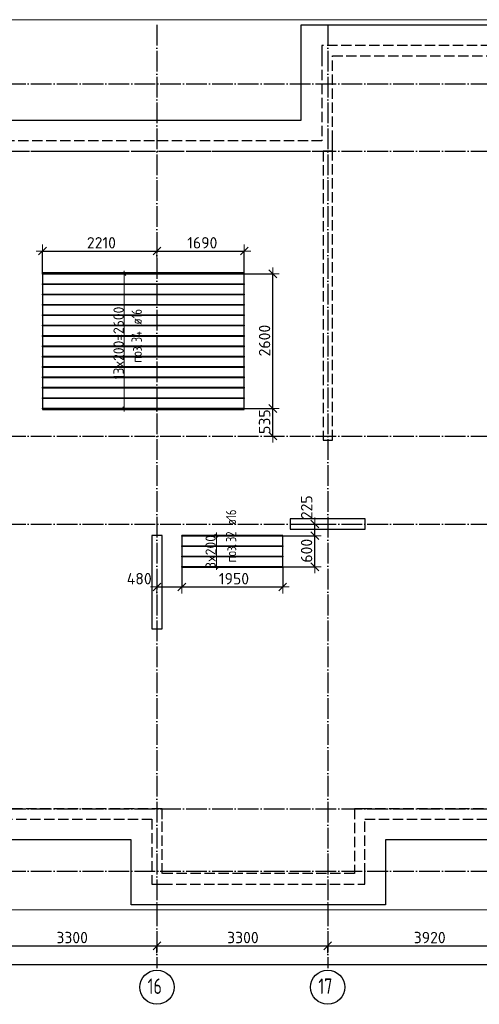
# Model space of a CAD drawing. Header units: millimetres. Extents: x 13527 to 139154, y -122592 to 61893.
# Tile 10 of 129: x 96987 to 105871, y -92573 to -73560. Entities that reach past the tile are written whole.
import ezdxf

# ---------------------------------------------------------------- set-up
doc = ezdxf.new("R2010")
doc.units = ezdxf.units.MM
doc.header["$PDMODE"] = 65
for name, pattern in [('______11', [500, 400, -50, 0, -50]), ('______2', [270, 200, -70]), ('______5', [1100, 800, -100, 100, -100])]:
    doc.linetypes.add(name, pattern=pattern)
for name, color, linetype, lineweight in [('Standard', 7, 'Continuous', 25), ('Колонна (1)', 7, 'Continuous', 35), ('Колонна (2)', 7, 'Continuous', 35), ('Размерная линия_ общее', 7, 'Continuous', 13), ('Стена_ общее', 7, 'Continuous', 35), ('Фундамент_ общее', 7, 'Continuous', 35)]:
    doc.layers.add(name, color=color, linetype=linetype, lineweight=lineweight)
doc.layers.add('Арм.стержн.Доп. Арм верхн.зоны Х', color=7, linetype='Continuous', lineweight=35, true_color=0x8c8cff)
doc.layers.add('Осевая линия_ общее', color=7, linetype='______5', lineweight=13, true_color=0xa0a0a0)
doc.styles.add('ISOCPEUR', font='ISOCPEUR')
doc.dimstyles.new('DIMSTYLE_16', dxfattribs={"dimtxt": 220, "dimasz": 250, "dimexe": 0, "dimexo": 0, "dimgap": 110, "dimtad": 2, "dimdec": 0, "dimrnd": 1, "dimzin": 12, "dimdsep": 46, "dimtxsty": 'ISOCPEUR', "dimblk1": 'ALL_ML_STRICH', "dimblk2": 'ALL_ML_STRICH', "dimsah": 1, "dimcen": 0, "dimclrd": 7, "dimclre": 256, "dimclrt": 7, "dimadec": 0, "dimazin": 0, "dimtfac": 1, "dimtdec": 0, "dimtix": 1, "dimtmove": 2, "dimatfit": 3, "dimfxl": 0, "dimtzin": 0, "dimlwd": 0, "dimlwe": -3, "dimarcsym": 0})
doc.dimstyles.new('DIMSTYLE_3', dxfattribs={"dimtxt": 220, "dimasz": 250, "dimexe": 0, "dimexo": 0, "dimgap": 110, "dimtad": 2, "dimdec": 0, "dimrnd": 5, "dimzin": 12, "dimdsep": 46, "dimtxsty": 'ISOCPEUR', "dimblk1": 'ALL_ML_STRICH', "dimblk2": 'ALL_ML_STRICH', "dimsah": 1, "dimcen": 0, "dimclrd": 7, "dimclre": 256, "dimclrt": 7, "dimadec": 0, "dimazin": 0, "dimtfac": 1, "dimtdec": 0, "dimtix": 1, "dimtmove": 2, "dimatfit": 3, "dimfxl": 0, "dimtvp": 1.2, "dimtzin": 0, "dimlwd": 0, "dimlwe": -3, "dimarcsym": 0})
doc.dimstyles.new('DIMSTYLE_5', dxfattribs={"dimtxt": 220, "dimasz": 250, "dimexe": 0, "dimexo": 0, "dimgap": 110, "dimtad": 2, "dimdec": 0, "dimrnd": 5, "dimzin": 12, "dimdsep": 46, "dimtxsty": 'ISOCPEUR', "dimblk1": 'ALL_ML_STRICH', "dimblk2": 'ALL_ML_STRICH', "dimsah": 1, "dimcen": 0, "dimclrd": 7, "dimclre": 256, "dimclrt": 7, "dimadec": 0, "dimazin": 0, "dimtfac": 1, "dimtdec": 0, "dimtix": 1, "dimtmove": 2, "dimatfit": 3, "dimfxl": 0, "dimtzin": 0, "dimlwd": 0, "dimlwe": -3, "dimarcsym": 0})

# ---------------------------------------------------------------- blocks, each defined once
blk = doc.blocks.new('СЛОЖНЫЙ_ОБЪЕКТ_4')
at = {"layer": 'Колонна (1)', "color": 9, "lineweight": -3, "true_color": 0xc7c7c7, "transparency": 33554687}
for p, q in [((99540, -83520), (99540, -85320)), ((99740, -83520), (99540, -83520)), ((99740, -85320), (99740, -83520)), ((99540, -85320), (99740, -85320))]:
    blk.add_line(p, q, dxfattribs=at)
at = {"layer": 'Колонна (2)', "color": 9, "lineweight": -3, "true_color": 0xc7c7c7, "transparency": 33554687}
for p, q in [((102215, -83200), (102215, -83400)), ((103665, -83200), (102215, -83200)), ((103665, -83400), (103665, -83200)), ((102215, -83400), (103665, -83400))]:
    blk.add_line(p, q, dxfattribs=at)
at = {"layer": 'Стена_ общее', "color": 9, "linetype": '______2', "lineweight": -3, "true_color": 0xc7c7c7, "transparency": 33554687}
for p, q in [((102830, -74060), (102830, -74260)), ((110690, -74060), (102830, -74060)), ((102830, -74260), (102830, -75900)), ((103030, -74260), (110690, -74260)), ((103030, -75900), (103030, -74260)), ((102830, -75900), (89850, -75900)), ((103030, -76100), (103030, -75900)), ((96440, -76100), (102850, -76100)), ((102850, -76100), (102850, -81680)), ((103030, -76100), (102850, -76100)), ((103030, -81680), (103030, -76100)), ((102850, -81680), (103030, -81680)), ((99740, -88800), (96440, -88800)), ((99740, -89000), (99740, -88800)), ((103460, -88800), (103460, -90050)), ((103660, -88800), (103460, -88800)), ((106760, -88800), (103660, -88800)), ((93140, -89000), (99540, -89000)), ((99540, -89000), (99540, -90250)), ((99740, -90050), (99740, -89000)), ((103660, -90050), (103660, -89000)), ((103660, -89000), (110060, -89000)), ((103460, -90050), (99740, -90050)), ((103660, -90250), (103660, -90050)), ((99540, -90250), (99740, -90250)), ((99740, -90250), (103660, -90250))]:
    blk.add_line(p, q, dxfattribs=at)
blk = doc.blocks.new('ALL_ML_STRICH')
at = {"color": 0, "linetype": 'ByBlock', "lineweight": -2}
for p, q in [((-1, 0), (0.5, 0)), ((-0.3, -0.3), (0.3, 0.3)), ((0, -0.5), (0, 0.5))]:
    blk.add_line(p, q, dxfattribs=at)
blk = doc.blocks.new('*D335')
at = {"layer": 'DEFPOINTS', "color": 7, "linetype": 'Continuous', "lineweight": 13, "transparency": 33554687}
for p in [(97429, -78028), (99640, -77998), (97429, -78575)]:
    blk.add_point(p, dxfattribs=at)
at = {"layer": 'Размерная линия_ общее', "color": 253, "linetype": 'Continuous', "lineweight": -2, "true_color": 0xa0a0a0, "transparency": 33554687}
for p, q in [((97429, -78475), (97429, -78028)), ((99640, -78028), (99640, -78028))]:
    blk.add_line(p, q, dxfattribs=at)
at = {"layer": 'Размерная линия_ общее', "color": 7, "linetype": 'Continuous', "lineweight": -2, "transparency": 33554687}
blk.add_line((97429, -78028), (99640, -78028), dxfattribs=at)
at = {"layer": 'Размерная линия_ общее', "color": 7, "linetype": 'Continuous', "lineweight": 13, "transparency": 33554687, "xscale": 250, "yscale": 250, "zscale": 250, "rotation": 180}
blk.add_blockref('ALL_ML_STRICH', (97429, -78028), dxfattribs=at)
at = {"layer": 'Размерная линия_ общее', "color": 7, "linetype": 'Continuous', "lineweight": 13, "transparency": 33554687, "xscale": 250, "yscale": 250, "zscale": 250}
blk.add_blockref('ALL_ML_STRICH', (99640, -78028), dxfattribs=at)
at = {"layer": 'Размерная линия_ общее', "color": 7, "linetype": 'Continuous', "lineweight": 13, "transparency": 33554687, "insert": (98567, -77868), "char_height": 220, "width": 880, "attachment_point": 5, "style": 'ISOCPEUR'}
blk.add_mtext('\\A1;{2210}', dxfattribs=at)
blk = doc.blocks.new('*D336')
at = {"layer": 'DEFPOINTS', "color": 7, "linetype": 'Continuous', "lineweight": 13, "transparency": 33554687}
for p in [(99640, -77998), (99640, -78028), (101329, -78573)]:
    blk.add_point(p, dxfattribs=at)
at = {"layer": 'Размерная линия_ общее', "color": 253, "linetype": 'Continuous', "lineweight": -2, "true_color": 0xa0a0a0, "transparency": 33554687}
for p, q in [((99640, -78028), (99640, -78028)), ((101329, -78473), (101329, -78028))]:
    blk.add_line(p, q, dxfattribs=at)
at = {"layer": 'Размерная линия_ общее', "color": 7, "linetype": 'Continuous', "lineweight": -2, "transparency": 33554687}
blk.add_line((99640, -78028), (101329, -78028), dxfattribs=at)
at = {"layer": 'Размерная линия_ общее', "color": 7, "linetype": 'Continuous', "lineweight": 13, "transparency": 33554687, "xscale": 250, "yscale": 250, "zscale": 250, "rotation": 180}
blk.add_blockref('ALL_ML_STRICH', (99640, -78028), dxfattribs=at)
at = {"layer": 'Размерная линия_ общее', "color": 7, "linetype": 'Continuous', "lineweight": 13, "transparency": 33554687, "xscale": 250, "yscale": 250, "zscale": 250}
blk.add_blockref('ALL_ML_STRICH', (101329, -78028), dxfattribs=at)
at = {"layer": 'Размерная линия_ общее', "color": 7, "linetype": 'Continuous', "lineweight": 13, "transparency": 33554687, "insert": (100517, -77868), "char_height": 220, "width": 880, "attachment_point": 5, "style": 'ISOCPEUR'}
blk.add_mtext('\\A1;{1690}', dxfattribs=at)
blk = doc.blocks.new('*D337')
at = {"layer": 'DEFPOINTS', "color": 7, "linetype": 'Continuous', "lineweight": 13, "transparency": 33554687}
for p in [(101175, -81067), (101548, -81600), (101880, -81600)]:
    blk.add_point(p, dxfattribs=at)
at = {"layer": 'Размерная линия_ общее', "color": 253, "linetype": 'Continuous', "lineweight": -2, "true_color": 0xa0a0a0, "transparency": 33554687}
for p, q in [((101275, -81067), (101880, -81067)), ((101880, -81600), (101880, -81600))]:
    blk.add_line(p, q, dxfattribs=at)
at = {"layer": 'Размерная линия_ общее', "color": 7, "linetype": 'Continuous', "lineweight": -2, "transparency": 33554687}
blk.add_line((101880, -81600), (101880, -81067), dxfattribs=at)
at = {"layer": 'Размерная линия_ общее', "color": 7, "linetype": 'Continuous', "lineweight": 13, "transparency": 33554687, "xscale": 250, "yscale": 250, "zscale": 250}
for p, rotation in [((101880, -81067), 90), ((101880, -81600), 270)]:
    blk.add_blockref('ALL_ML_STRICH', p, dxfattribs=dict(at, rotation=rotation))
at = {"layer": 'Размерная линия_ общее', "color": 7, "linetype": 'Continuous', "lineweight": 13, "transparency": 33554687, "insert": (101720, -81322), "char_height": 220, "width": 660, "attachment_point": 5, "rotation": 90, "style": 'ISOCPEUR'}
blk.add_mtext('\\A1;{535}', dxfattribs=at)
blk = doc.blocks.new('*D338')
at = {"layer": 'DEFPOINTS', "color": 7, "linetype": 'Continuous', "lineweight": 13, "transparency": 33554687}
for p in [(101175, -78467), (101175, -81067), (101880, -81067)]:
    blk.add_point(p, dxfattribs=at)
at = {"layer": 'Размерная линия_ общее', "color": 253, "linetype": 'Continuous', "lineweight": -2, "true_color": 0xa0a0a0, "transparency": 33554687}
for p, q in [((101275, -78467), (101880, -78467)), ((101275, -81067), (101880, -81067))]:
    blk.add_line(p, q, dxfattribs=at)
at = {"layer": 'Размерная линия_ общее', "color": 7, "linetype": 'Continuous', "lineweight": -2, "transparency": 33554687}
blk.add_line((101880, -81067), (101880, -78467), dxfattribs=at)
at = {"layer": 'Размерная линия_ общее', "color": 7, "linetype": 'Continuous', "lineweight": 13, "transparency": 33554687, "xscale": 250, "yscale": 250, "zscale": 250}
for p, rotation in [((101880, -78467), 90), ((101880, -81067), 270)]:
    blk.add_blockref('ALL_ML_STRICH', p, dxfattribs=dict(at, rotation=rotation))
at = {"layer": 'Размерная линия_ общее', "color": 7, "linetype": 'Continuous', "lineweight": 13, "transparency": 33554687, "insert": (101720, -79756), "char_height": 220, "width": 880, "attachment_point": 5, "rotation": 90, "style": 'ISOCPEUR'}
blk.add_mtext('\\A1;{2600}', dxfattribs=at)
blk = doc.blocks.new('*D339')
at = {"layer": 'DEFPOINTS', "color": 7, "linetype": 'Continuous', "lineweight": 13, "transparency": 33554687}
for p in [(101963, -83525), (101984, -84125), (102692, -84125)]:
    blk.add_point(p, dxfattribs=at)
at = {"layer": 'Размерная линия_ общее', "color": 253, "linetype": 'Continuous', "lineweight": -2, "true_color": 0xa0a0a0, "transparency": 33554687}
for p, q in [((102063, -83525), (102692, -83525)), ((102084, -84125), (102692, -84125))]:
    blk.add_line(p, q, dxfattribs=at)
at = {"layer": 'Размерная линия_ общее', "color": 7, "linetype": 'Continuous', "lineweight": -2, "transparency": 33554687}
blk.add_line((102692, -84125), (102692, -83525), dxfattribs=at)
at = {"layer": 'Размерная линия_ общее', "color": 7, "linetype": 'Continuous', "lineweight": 13, "transparency": 33554687, "xscale": 250, "yscale": 250, "zscale": 250}
for p, rotation in [((102692, -83525), 90), ((102692, -84125), 270)]:
    blk.add_blockref('ALL_ML_STRICH', p, dxfattribs=dict(at, rotation=rotation))
at = {"layer": 'Размерная линия_ общее', "color": 7, "linetype": 'Continuous', "lineweight": 13, "transparency": 33554687, "insert": (102532, -83814), "char_height": 220, "width": 660, "attachment_point": 5, "rotation": 90, "style": 'ISOCPEUR'}
blk.add_mtext('\\A1;{600}', dxfattribs=at)
blk = doc.blocks.new('*D340')
at = {"layer": 'DEFPOINTS', "color": 7, "linetype": 'Continuous', "lineweight": 13, "transparency": 33554687}
for p in [(102145, -83300), (101963, -83525), (102692, -83525)]:
    blk.add_point(p, dxfattribs=at)
at = {"layer": 'Размерная линия_ общее', "color": 253, "linetype": 'Continuous', "lineweight": -2, "true_color": 0xa0a0a0, "transparency": 33554687}
for p, q in [((102245, -83300), (102692, -83300)), ((102063, -83525), (102692, -83525))]:
    blk.add_line(p, q, dxfattribs=at)
at = {"layer": 'Размерная линия_ общее', "color": 7, "linetype": 'Continuous', "lineweight": -2, "transparency": 33554687}
blk.add_line((102692, -83525), (102692, -83300), dxfattribs=at)
at = {"layer": 'Размерная линия_ общее', "color": 7, "linetype": 'Continuous', "lineweight": 13, "transparency": 33554687, "xscale": 250, "yscale": 250, "zscale": 250}
for p, rotation in [((102692, -83300), 90), ((102692, -83525), 270)]:
    blk.add_blockref('ALL_ML_STRICH', p, dxfattribs=dict(at, rotation=rotation))
at = {"layer": 'Размерная линия_ общее', "color": 7, "linetype": 'Continuous', "lineweight": 13, "transparency": 33554687, "insert": (102533, -82975), "char_height": 220, "width": 660, "attachment_point": 5, "rotation": 90, "style": 'ISOCPEUR'}
blk.add_mtext('\\A1;{225}', dxfattribs=at)
blk = doc.blocks.new('*D341')
at = {"layer": 'DEFPOINTS', "color": 7, "linetype": 'Continuous', "lineweight": 13, "transparency": 33554687}
for p in [(100121, -84017), (99640, -84441), (99640, -84514)]:
    blk.add_point(p, dxfattribs=at)
at = {"layer": 'Размерная линия_ общее', "color": 253, "linetype": 'Continuous', "lineweight": -2, "true_color": 0xa0a0a0, "transparency": 33554687}
for p, q in [((100121, -84117), (100121, -84514)), ((99640, -84514), (99640, -84514))]:
    blk.add_line(p, q, dxfattribs=at)
at = {"layer": 'Размерная линия_ общее', "color": 7, "linetype": 'Continuous', "lineweight": -2, "transparency": 33554687}
blk.add_line((99640, -84514), (100121, -84514), dxfattribs=at)
at = {"layer": 'Размерная линия_ общее', "color": 7, "linetype": 'Continuous', "lineweight": 13, "transparency": 33554687, "xscale": 250, "yscale": 250, "zscale": 250, "rotation": 180}
blk.add_blockref('ALL_ML_STRICH', (99640, -84514), dxfattribs=at)
at = {"layer": 'Размерная линия_ общее', "color": 7, "linetype": 'Continuous', "lineweight": 13, "transparency": 33554687, "xscale": 250, "yscale": 250, "zscale": 250}
blk.add_blockref('ALL_ML_STRICH', (100121, -84514), dxfattribs=at)
at = {"layer": 'Размерная линия_ общее', "color": 7, "linetype": 'Continuous', "lineweight": 13, "transparency": 33554687, "insert": (99298, -84354), "char_height": 220, "width": 660, "attachment_point": 5, "style": 'ISOCPEUR'}
blk.add_mtext('\\A1;{480}', dxfattribs=at)
blk = doc.blocks.new('*D342')
at = {"layer": 'DEFPOINTS', "color": 7, "linetype": 'Continuous', "lineweight": 13, "transparency": 33554687}
for p in [(100121, -84017), (102071, -84023), (100121, -84514)]:
    blk.add_point(p, dxfattribs=at)
at = {"layer": 'Размерная линия_ общее', "color": 253, "linetype": 'Continuous', "lineweight": -2, "true_color": 0xa0a0a0, "transparency": 33554687}
for p, q in [((100121, -84117), (100121, -84514)), ((102071, -84123), (102071, -84514))]:
    blk.add_line(p, q, dxfattribs=at)
at = {"layer": 'Размерная линия_ общее', "color": 7, "linetype": 'Continuous', "lineweight": -2, "transparency": 33554687}
blk.add_line((100121, -84514), (102071, -84514), dxfattribs=at)
at = {"layer": 'Размерная линия_ общее', "color": 7, "linetype": 'Continuous', "lineweight": 13, "transparency": 33554687, "xscale": 250, "yscale": 250, "zscale": 250, "rotation": 180}
blk.add_blockref('ALL_ML_STRICH', (100121, -84514), dxfattribs=at)
at = {"layer": 'Размерная линия_ общее', "color": 7, "linetype": 'Continuous', "lineweight": 13, "transparency": 33554687, "xscale": 250, "yscale": 250, "zscale": 250}
blk.add_blockref('ALL_ML_STRICH', (102071, -84514), dxfattribs=at)
at = {"layer": 'Размерная линия_ общее', "color": 7, "linetype": 'Continuous', "lineweight": 13, "transparency": 33554687, "insert": (101129, -84354), "char_height": 220, "width": 880, "attachment_point": 5, "style": 'ISOCPEUR'}
blk.add_mtext('\\A1;{1950}', dxfattribs=at)
blk = doc.blocks.new('*D621')
at = {"layer": 'DEFPOINTS', "color": 7, "linetype": 'Continuous', "lineweight": 13, "transparency": 33554687}
for p in [(96340, -91444), (96340, -91608), (99640, -91608)]:
    blk.add_point(p, dxfattribs=at)
at = {"layer": 'Размерная линия_ общее', "color": 253, "linetype": 'Continuous', "lineweight": -2, "true_color": 0xa0a0a0, "transparency": 33554687}
for p, q in [((96340, -91588), (96340, -91444)), ((99640, -91588), (99640, -91444))]:
    blk.add_line(p, q, dxfattribs=at)
at = {"layer": 'Размерная линия_ общее', "color": 7, "linetype": 'Continuous', "lineweight": -2, "transparency": 33554687}
blk.add_line((96340, -91444), (99640, -91444), dxfattribs=at)
at = {"layer": 'Размерная линия_ общее', "color": 7, "linetype": 'Continuous', "lineweight": 13, "transparency": 33554687, "xscale": 250, "yscale": 250, "zscale": 250, "rotation": 180}
blk.add_blockref('ALL_ML_STRICH', (96340, -91444), dxfattribs=at)
at = {"layer": 'Размерная линия_ общее', "color": 7, "linetype": 'Continuous', "lineweight": 13, "transparency": 33554687, "xscale": 250, "yscale": 250, "zscale": 250}
blk.add_blockref('ALL_ML_STRICH', (99640, -91444), dxfattribs=at)
at = {"layer": 'Размерная линия_ общее', "color": 7, "linetype": 'Continuous', "lineweight": 13, "transparency": 33554687, "insert": (98001, -91284), "char_height": 220, "width": 880, "attachment_point": 5, "style": 'ISOCPEUR'}
blk.add_mtext('\\A1;{3300}', dxfattribs=at)
blk = doc.blocks.new('*D622')
at = {"layer": 'DEFPOINTS', "color": 7, "linetype": 'Continuous', "lineweight": 13, "transparency": 33554687}
for p in [(99640, -91444), (99640, -91608), (102940, -91608)]:
    blk.add_point(p, dxfattribs=at)
at = {"layer": 'Размерная линия_ общее', "color": 253, "linetype": 'Continuous', "lineweight": -2, "true_color": 0xa0a0a0, "transparency": 33554687}
for p, q in [((99640, -91588), (99640, -91444)), ((102940, -91588), (102940, -91444))]:
    blk.add_line(p, q, dxfattribs=at)
at = {"layer": 'Размерная линия_ общее', "color": 7, "linetype": 'Continuous', "lineweight": -2, "transparency": 33554687}
blk.add_line((99640, -91444), (102940, -91444), dxfattribs=at)
at = {"layer": 'Размерная линия_ общее', "color": 7, "linetype": 'Continuous', "lineweight": 13, "transparency": 33554687, "xscale": 250, "yscale": 250, "zscale": 250, "rotation": 180}
blk.add_blockref('ALL_ML_STRICH', (99640, -91444), dxfattribs=at)
at = {"layer": 'Размерная линия_ общее', "color": 7, "linetype": 'Continuous', "lineweight": 13, "transparency": 33554687, "xscale": 250, "yscale": 250, "zscale": 250}
blk.add_blockref('ALL_ML_STRICH', (102940, -91444), dxfattribs=at)
at = {"layer": 'Размерная линия_ общее', "color": 7, "linetype": 'Continuous', "lineweight": 13, "transparency": 33554687, "insert": (101301, -91284), "char_height": 220, "width": 880, "attachment_point": 5, "style": 'ISOCPEUR'}
blk.add_mtext('\\A1;{3300}', dxfattribs=at)
blk = doc.blocks.new('*D623')
at = {"layer": 'DEFPOINTS', "color": 7, "linetype": 'Continuous', "lineweight": 13, "transparency": 33554687}
for p in [(102940, -91444), (102940, -91608), (106860, -91608)]:
    blk.add_point(p, dxfattribs=at)
at = {"layer": 'Размерная линия_ общее', "color": 253, "linetype": 'Continuous', "lineweight": -2, "true_color": 0xa0a0a0, "transparency": 33554687}
for p, q in [((102940, -91588), (102940, -91444)), ((106860, -91588), (106860, -91444))]:
    blk.add_line(p, q, dxfattribs=at)
at = {"layer": 'Размерная линия_ общее', "color": 7, "linetype": 'Continuous', "lineweight": -2, "transparency": 33554687}
blk.add_line((102940, -91444), (106860, -91444), dxfattribs=at)
at = {"layer": 'Размерная линия_ общее', "color": 7, "linetype": 'Continuous', "lineweight": 13, "transparency": 33554687, "xscale": 250, "yscale": 250, "zscale": 250, "rotation": 180}
blk.add_blockref('ALL_ML_STRICH', (102940, -91444), dxfattribs=at)
at = {"layer": 'Размерная линия_ общее', "color": 7, "linetype": 'Continuous', "lineweight": 13, "transparency": 33554687, "xscale": 250, "yscale": 250, "zscale": 250}
blk.add_blockref('ALL_ML_STRICH', (106860, -91444), dxfattribs=at)
at = {"layer": 'Размерная линия_ общее', "color": 7, "linetype": 'Continuous', "lineweight": 13, "transparency": 33554687, "insert": (104911, -91284), "char_height": 220, "width": 880, "attachment_point": 5, "style": 'ISOCPEUR'}
blk.add_mtext('\\A1;{3920}', dxfattribs=at)
blk = doc.blocks.new('*D627')
at = {"layer": 'DEFPOINTS', "color": 7, "linetype": 'Continuous', "lineweight": 13, "transparency": 33554687}
for p in [(75300, -91704), (75300, -91804), (117380, -91729)]:
    blk.add_point(p, dxfattribs=at)
at = {"layer": 'Размерная линия_ общее', "color": 253, "linetype": 'Continuous', "lineweight": -2, "true_color": 0xa0a0a0, "transparency": 33554687}
for p, q in [((75300, -91804), (75300, -91804)), ((117380, -91829), (117380, -91804))]:
    blk.add_line(p, q, dxfattribs=at)
at = {"layer": 'Размерная линия_ общее', "color": 7, "linetype": 'Continuous', "lineweight": -2, "transparency": 33554687}
blk.add_line((75300, -91804), (117380, -91804), dxfattribs=at)
at = {"layer": 'Размерная линия_ общее', "color": 7, "linetype": 'Continuous', "lineweight": 13, "transparency": 33554687, "xscale": 250, "yscale": 250, "zscale": 250, "rotation": 180}
blk.add_blockref('ALL_ML_STRICH', (75300, -91804), dxfattribs=at)
at = {"layer": 'Размерная линия_ общее', "color": 7, "linetype": 'Continuous', "lineweight": 13, "transparency": 33554687, "xscale": 250, "yscale": 250, "zscale": 250}
blk.add_blockref('ALL_ML_STRICH', (117380, -91804), dxfattribs=at)
at = {"layer": 'Размерная линия_ общее', "color": 7, "linetype": 'Continuous', "lineweight": 13, "transparency": 33554687, "insert": (96340, -91644), "char_height": 220, "width": 1100, "attachment_point": 5, "style": 'ISOCPEUR'}
blk.add_mtext('\\A1;{42080}', dxfattribs=at)

msp = doc.modelspace()

# ---------------------------------------------------------------- linework, layer by layer
at = {"layer": 'Standard', "color": 7, "linetype": 'Continuous', "lineweight": 13, "transparency": 33554687}
msp.add_lwpolyline([(75100, -90750), (117980, -90750), (117980, -73560), (75100, -73560), (75100, -90750)], dxfattribs=at)
at = {"layer": 'Арм.стержн.Доп. Арм верхн.зоны Х', "color": 253, "linetype": 'Continuous', "lineweight": -3, "true_color": 0xa0a0a0, "transparency": 33554687}
for p, q in [((99009.1, -78466.7), (98909.1, -78466.7)), ((99009.1, -78466.7), (99109.1, -78466.7)), ((99009.1, -81066.7), (98909.1, -81066.7)), ((99009.1, -81066.7), (99109.1, -81066.7)), ((100788.1, -83525.1), (100688.1, -83525.1)), ((100788.1, -83525.1), (100888.1, -83525.1)), ((100788.1, -84125.1), (100688.1, -84125.1)), ((100788.1, -84125.1), (100888.1, -84125.1))]:
    msp.add_line(p, q, dxfattribs=at)
at = {"layer": 'Арм.стержн.Доп. Арм верхн.зоны Х', "color": 7, "linetype": 'Continuous', "lineweight": 25, "transparency": 33554687}
for p, q in [((99039.1, -78496.7), (98979.1, -78436.7)), ((99039.1, -81096.7), (98979.1, -81036.7)), ((100818.1, -83555.1), (100758.1, -83495.1)), ((100818.1, -84155.1), (100758.1, -84095.1))]:
    msp.add_line(p, q, dxfattribs=at)
at = {"layer": 'Арм.стержн.Доп. Арм верхн.зоны Х', "color": 7, "linetype": 'Continuous', "lineweight": 13, "transparency": 33554687}
for p, q in [((99009.1, -78466.7), (99009.1, -78406.7)), ((99009.1, -81066.7), (99009.1, -81126.7)), ((100788.1, -83525.1), (100788.1, -83465.1)), ((100788.1, -84125.1), (100788.1, -83525.1)), ((100788.1, -84125.1), (100788.1, -84185.1))]:
    msp.add_line(p, q, dxfattribs=at)
at = {"layer": 'Арм.стержн.Доп. Арм верхн.зоны Х', "color": 52, "linetype": 'Continuous', "lineweight": 25, "transparency": 33554687}
for points in [[(97429, -81084.7), (101329, -81084.7), (101329, -78448.7), (97429, -78448.7), (97429, -81084.7)], [(102071.1, -83517.1), (100121.1, -83517.1), (100121.1, -84133.1), (102071.1, -84133.1), (102071.1, -83517.1)]]:
    msp.add_lwpolyline(points, dxfattribs=at)
at = {"layer": 'Арм.стержн.Доп. Арм верхн.зоны Х', "color": 41, "linetype": 'Continuous', "lineweight": 25, "transparency": 33554687}
for points in [[(97429, -78458.7), (101329, -78458.7), (101329, -78474.7), (97429, -78474.7), (97429, -78458.7)], [(97429, -78658.7), (101329, -78658.7), (101329, -78674.7), (97429, -78674.7), (97429, -78658.7)], [(97429, -78858.7), (101329, -78858.7), (101329, -78874.7), (97429, -78874.7), (97429, -78858.7)], [(97429, -79058.7), (101329, -79058.7), (101329, -79074.7), (97429, -79074.7), (97429, -79058.7)], [(97429, -79258.7), (101329, -79258.7), (101329, -79274.7), (97429, -79274.7), (97429, -79258.7)], [(97429, -79458.7), (101329, -79458.7), (101329, -79474.7), (97429, -79474.7), (97429, -79458.7)], [(97429, -79658.7), (101329, -79658.7), (101329, -79674.7), (97429, -79674.7), (97429, -79658.7)], [(97429, -79858.7), (101329, -79858.7), (101329, -79874.7), (97429, -79874.7), (97429, -79858.7)], [(97429, -80058.7), (101329, -80058.7), (101329, -80074.7), (97429, -80074.7), (97429, -80058.7)], [(97429, -80258.7), (101329, -80258.7), (101329, -80274.7), (97429, -80274.7), (97429, -80258.7)], [(97429, -80458.7), (101329, -80458.7), (101329, -80474.7), (97429, -80474.7), (97429, -80458.7)], [(97429, -80658.7), (101329, -80658.7), (101329, -80674.7), (97429, -80674.7), (97429, -80658.7)], [(97429, -80858.7), (101329, -80858.7), (101329, -80874.7), (97429, -80874.7), (97429, -80858.7)], [(97429, -81058.7), (101329, -81058.7), (101329, -81074.7), (97429, -81074.7), (97429, -81058.7)], [(102071.1, -83533.1), (100121.1, -83533.1), (100121.1, -83517.1), (102071.1, -83517.1), (102071.1, -83533.1)], [(102071.1, -83733.1), (100121.1, -83733.1), (100121.1, -83717.1), (102071.1, -83717.1), (102071.1, -83733.1)], [(102071.1, -83933.1), (100121.1, -83933.1), (100121.1, -83917.1), (102071.1, -83917.1), (102071.1, -83933.1)], [(102071.1, -84133.1), (100121.1, -84133.1), (100121.1, -84117.1), (102071.1, -84117.1), (102071.1, -84133.1)]]:
    msp.add_lwpolyline(points, dxfattribs=at)
at = {"layer": 'Арм.стержн.Доп. Арм верхн.зоны Х', "color": 7, "linetype": 'Continuous', "lineweight": 13, "transparency": 33554687}
msp.add_lwpolyline([(99009.1, -81066.7), (99009.1, -80606.7), (99009.1, -80606.7), (99009.1, -80606.7), (99009.1, -80606.7), (99009.1, -78926.7), (99009.1, -78926.7), (99009.1, -78466.7)], dxfattribs=at)
at = {"layer": 'Осевая линия_ общее', "color": 253, "linetype": '______11', "lineweight": -3, "true_color": 0xa0a0a0, "transparency": 33554687}
for p, q in [((99640, -73660), (99640, -91877.9)), ((102940, -73660), (102940, -91877.9)), ((75200, -74800), (119325.4, -74800)), ((75200, -76100), (119325.4, -76100)), ((75200, -81600), (119325.4, -81600)), ((75200, -83300), (119325.4, -83300)), ((75200, -88800), (119325.4, -88800)), ((75200, -90000), (119325.4, -90000))]:
    msp.add_line(p, q, dxfattribs=at)
at = {"layer": 'Осевая линия_ общее', "color": 7, "linetype": 'Continuous', "lineweight": -3, "transparency": 33554687}
for centre in [(99640.4, -92242.4), (102940.4, -92242.4)]:
    msp.add_circle(centre, 330.4, dxfattribs=at)
at = {"layer": 'Фундамент_ общее', "color": 7, "lineweight": 25, "transparency": 33554687}
for p, q in [((102430, -75500), (102430, -73660)), ((102430, -73660), (111290, -73660)), ((90250, -75500), (102430, -75500)), ((99140, -89400), (93540, -89400)), ((99140, -90650), (99140, -89400)), ((104060, -89400), (104060, -90650)), ((109660, -89400), (104060, -89400)), ((104060, -90650), (99140, -90650))]:
    msp.add_line(p, q, dxfattribs=at)
at = {"layer": 'Фундамент_ общее', "color": 7, "linetype": 'Continuous', "lineweight": 25, "transparency": 33554687}
for p, q in [((102430, -75500), (102430, -73660)), ((102430, -73660), (111290, -73660)), ((90250, -75500), (102430, -75500)), ((99140, -89400), (93540, -89400)), ((99140, -90650), (99140, -89400)), ((104060, -89400), (104060, -90650)), ((109660, -89400), (104060, -89400)), ((104060, -90650), (99140, -90650))]:
    msp.add_line(p, q, dxfattribs=at)

# ---------------------------------------------------------------- block references
at = {"layer": 'Стена_ общее', "color": 9, "linetype": '______2', "lineweight": -3, "true_color": 0xc7c7c7, "transparency": 33554687}
msp.add_blockref('СЛОЖНЫЙ_ОБЪЕКТ_4', (0, 0), dxfattribs=at)

# ---------------------------------------------------------------- texts
at = {"layer": 'Арм.стержн.Доп. Арм верхн.зоны Х', "color": 7, "linetype": 'Continuous', "lineweight": 13, "transparency": 33554687, "char_height": 200, "attachment_point": 7, "rotation": 90, "style": 'ISOCPEUR'}
for s, insert, width in [('\\W0.95;13x200=2600', (98999.1, -80506.7), 1593.753), ('\\W0.95;3x200', (100778.1, -84165.1), 793.963)]:
    msp.add_mtext(s, dxfattribs=dict(at, insert=insert, width=width))
at = {"layer": 'Арм.стержн.Доп. Арм верхн.зоны Х', "color": 7, "linetype": 'Continuous', "lineweight": 25, "transparency": 33554687, "char_height": 200, "attachment_point": 7, "rotation": 90, "style": 'ISOCPEUR'}
for s, insert, width in [('\\W0.74; ø16 ', (99349.1, -79540.2), 624.254), ('\\W0.73;34', (99349.1, -79790.2), 323.329), ('\\W0.77;поз.', (99349.1, -80181.8), 468.039), ('\\W0.74; ø16 ', (101172.7, -83413.8), 624.254), ('\\W0.73;32', (101172.7, -83647.1), 306.007), ('\\W0.77;поз.', (101172.7, -84038.8), 468.039)]:
    msp.add_mtext(s, dxfattribs=dict(at, insert=insert, width=width))
at = {"layer": 'Осевая линия_ общее', "color": 7, "linetype": 'Continuous', "lineweight": -3, "transparency": 33554687, "char_height": 300, "width": 472.281, "attachment_point": 7, "style": 'ISOCPEUR'}
for s, insert in [('\\W0.75;16', (99460.4, -92372.9)), ('\\W0.75;17', (102760.4, -92372.9))]:
    msp.add_mtext(s, dxfattribs=dict(at, insert=insert))

# ---------------------------------------------------------------- dimensions: what is measured, and where the dimension line sits
at = {"layer": 'Размерная линия_ общее', "color": 7, "linetype": 'Continuous', "lineweight": 13, "transparency": 33554687}
for base, p1, p2, dimstyle, picture, middle in [((99640, -78027.8), (97429, -78475.2), (99640, -78027.8), 'DIMSTYLE_5', '*D335', (98567.5, -77867.8)), ((101329, -78027.8), (99640, -78027.8), (101329, -78473.2), 'DIMSTYLE_5', '*D336', (100517.5, -77867.8)), ((100121.1, -84513.9), (99640, -84513.9), (100121.1, -84117.5), 'DIMSTYLE_3', '*D341', (99297.8, -84354.1)), ((102071.1, -84513.9), (100121.1, -84117.5), (102071.1, -84122.6), 'DIMSTYLE_5', '*D342', (101129.1, -84353.9)), ((99640, -91444.3), (96340, -91587.9), (99640, -91587.9), 'DIMSTYLE_5', '*D621', (98001, -91284.3)), ((102940, -91444.3), (99640, -91587.9), (102940, -91587.9), 'DIMSTYLE_5', '*D622', (101301, -91284.3)), ((106860, -91444.3), (102940, -91587.9), (106860, -91587.9), 'DIMSTYLE_5', '*D623', (104911, -91284.3)), ((117380, -91804.3), (75300, -91803.8), (117380, -91828.7), 'DIMSTYLE_16', '*D627', (96340, -91644.3))]:
    dim = msp.add_linear_dim(base=base, p1=p1, p2=p2, dimstyle=dimstyle, override={"dimpost": '<>', "dimclrd": 7, "dimclre": 253, "dimclrt": 7, "dimlwd": 0, "dimlwe": 65533}, dxfattribs=at)
    dim.commit()
    dim.dimension.update_dxf_attribs({"geometry": picture, "text_midpoint": middle, "dimtype": 160})
for base, p1, p2, dimstyle, picture, middle in [((101879.6, -78466.7), (101275.4, -81066.7), (101275.4, -78466.7), 'DIMSTYLE_5', '*D338', (101719.6, -79755.7)), ((101879.6, -81066.7), (101879.6, -81600), (101275.4, -81066.7), 'DIMSTYLE_3', '*D337', (101719.6, -81322.4)), ((102692.1, -83300), (102062.9, -83525.1), (102244.9, -83300), 'DIMSTYLE_3', '*D340', (102532.6, -82975.3)), ((102692.1, -83525.1), (102083.6, -84125.1), (102062.9, -83525.1), 'DIMSTYLE_3', '*D339', (102532.1, -83814.1))]:
    dim = msp.add_linear_dim(base=base, p1=p1, p2=p2, angle=90, dimstyle=dimstyle, override={"dimpost": '<>', "dimclrd": 7, "dimclre": 253, "dimclrt": 7, "dimlwd": 0, "dimlwe": 65533}, dxfattribs=at)
    dim.commit()
    dim.dimension.update_dxf_attribs({"geometry": picture, "text_midpoint": middle, "dimtype": 160})

doc.saveas('drawing.dxf')
